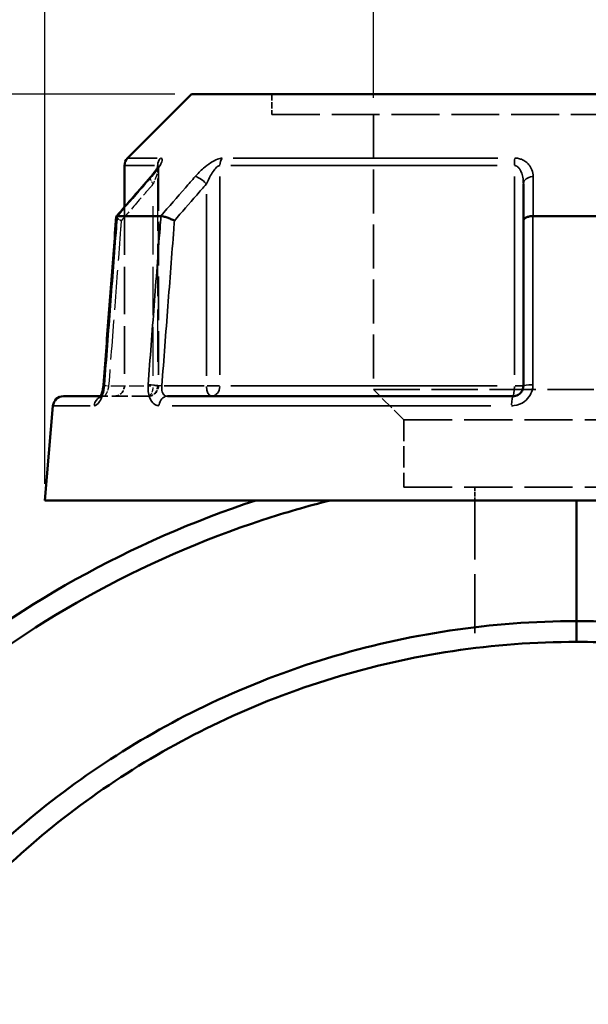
# Model space of a CAD drawing. Header units: millimetres. Extents: x 0 to 898, y 0 to 863.
# Tile 5 of 15: x 361 to 416, y 370 to 464. Entities that reach past the tile are written whole.
import ezdxf

# ---------------------------------------------------------------- set-up
doc = ezdxf.new("R2010")
doc.units = ezdxf.units.MM
doc.linetypes.add('DASHED', pattern=[0.2067, 0.1654, -0.0413])
for name, color, linetype, lineweight in [('Dimension (ANSI)', 7, 'Continuous', 25), ('Hidden (ANSI)', 7, 'DASHED', 35), ('Hidden Narrow (ANSI)', 7, 'DASHED', 25), ('Visible (ANSI)', 7, 'Continuous', 50), ('Visible Narrow (ANSI)', 7, 'Continuous', 35)]:
    doc.layers.add(name, color=color, linetype=linetype, lineweight=lineweight)
doc.styles.add('Note Text (ANSI)', font='tahoma.ttf')
doc.dimstyles.new('Default - mm (ANSI)', dxfattribs={"dimtxt": 3.048, "dimasz": 2.5, "dimexe": 3.175, "dimexo": 1.6002, "dimgap": 0.8, "dimtad": 0, "dimtoh": 1, "dimrnd": 1e-08, "dimzin": 4, "dimdsep": 46, "dimtxsty": 'Note Text (ANSI)', "dimcen": 0.09, "dimdle": 10, "dimclrd": 256, "dimclre": 256, "dimclrt": 256, "dimadec": 1, "dimazin": 1, "dimtfac": 1, "dimtofl": 0, "dimtmove": 0, "dimatfit": 3, "dimfxl": 1, "dimtolj": 1, "dimtzin": 4, "dimlwd": -1, "dimlwe": -1, "dimarcsym": 0})

# ---------------------------------------------------------------- blocks, each defined once
blk = doc.blocks.new('*D6')
at = {"layer": 'Defpoints', "color": 0, "transparency": 16777216}
for p in [(395.105, 496.827), (395.105, 455.109), (434.057, 455.109)]:
    blk.add_point(p, dxfattribs=at)
at = {"layer": 'Dimension (ANSI)', "transparency": 16777216}
for p, q in [((395.105, 456.709), (395.105, 500.002)), ((434.057, 456.709), (434.057, 500.002)), ((397.605, 496.827), (405.831, 496.827)), ((431.557, 496.827), (417.437, 496.827))]:
    blk.add_line(p, q, dxfattribs=at)
for points in [[(397.605, 497.244), (397.605, 496.41), (395.105, 496.827)], [(431.557, 497.244), (431.557, 496.41), (434.057, 496.827)]]:
    blk.add_solid(points, dxfattribs=at)
at = {"layer": 'Dimension (ANSI)', "transparency": 16777216, "insert": (406.631, 498.421), "char_height": 3.048, "attachment_point": 1, "style": 'Note Text (ANSI)'}
blk.add_mtext('\\A1;38.95', dxfattribs=at)
blk = doc.blocks.new('*D9')
at = {"layer": 'Defpoints', "color": 0, "transparency": 16777216}
for p in [(276.751, 457.058), (377.664, 457.058), (414.71, 222.06)]:
    blk.add_point(p, dxfattribs=at)
at = {"layer": 'Dimension (ANSI)', "transparency": 16777216}
for p, q in [((376.063, 457.058), (273.576, 457.058)), ((276.751, 454.558), (276.751, 356.519)), ((276.751, 224.56), (276.751, 342.6)), ((413.109, 222.06), (273.576, 222.06))]:
    blk.add_line(p, q, dxfattribs=at)
for points in [[(276.334, 454.558), (277.168, 454.558), (276.751, 457.058)], [(276.334, 224.56), (277.168, 224.56), (276.751, 222.06)]]:
    blk.add_solid(points, dxfattribs=at)
at = {"layer": 'Dimension (ANSI)', "transparency": 16777216, "insert": (275.164, 343.4), "char_height": 3.048, "attachment_point": 1, "rotation": 90, "style": 'Note Text (ANSI)'}
blk.add_mtext('\\A1;235.00', dxfattribs=at)
blk = doc.blocks.new('*D10')
at = {"layer": 'Defpoints', "color": 0, "transparency": 16777216}
for p in [(363.581, 512.073), (363.581, 418.073), (465.581, 418.073)]:
    blk.add_point(p, dxfattribs=at)
at = {"layer": 'Dimension (ANSI)', "transparency": 16777216}
for p, q in [((363.581, 419.674), (363.581, 515.248)), ((465.581, 419.674), (465.581, 515.248)), ((366.081, 512.073), (405.863, 512.073)), ((463.081, 512.073), (423.298, 512.073))]:
    blk.add_line(p, q, dxfattribs=at)
for points in [[(366.081, 512.49), (366.081, 511.657), (363.581, 512.073)], [(463.081, 512.49), (463.081, 511.657), (465.581, 512.073)]]:
    blk.add_solid(points, dxfattribs=at)
at = {"layer": 'Dimension (ANSI)', "transparency": 16777216, "insert": (406.663, 514.366), "char_height": 3.048, "attachment_point": 1, "style": 'Note Text (ANSI)'}
blk.add_mtext('\\A1;{\\fAIGDT|b0|i0;\\H3.0480;\\ln}\\fTahoma|b0|i0;\\H3.0480;102.00', dxfattribs=at)

msp = doc.modelspace()

# ---------------------------------------------------------------- linework, layer by layer
at = {"layer": 'Hidden (ANSI)', "ltscale": 3.71263}
msp.add_line((385.367, 457.058), (385.367, 455.109), dxfattribs=at)
at = {"layer": 'Hidden (ANSI)', "ltscale": 27.751116}
msp.add_line((385.367, 455.109), (443.795, 455.109), dxfattribs=at)
at = {"layer": 'Hidden (ANSI)', "ltscale": 25.534592}
msp.add_line((395.105, 455.109), (395.105, 428.719), dxfattribs=at)
at = {"layer": 'Hidden (ANSI)', "ltscale": 25.380066}
msp.add_line((374.487, 450.058), (374.487, 429.073), dxfattribs=at)
at = {"layer": 'Hidden (ANSI)', "ltscale": 27.651951}
msp.add_line((371.231, 446.22), (371.231, 429.073), dxfattribs=at)
at = {"layer": 'Hidden (ANSI)', "ltscale": 1.470216}
msp.add_line((368.949, 428.073), (369.243, 428.073), dxfattribs=at)
at = {"layer": 'Hidden (ANSI)', "ltscale": 9.334328}
msp.add_line((373.487, 428.073), (369.243, 428.073), dxfattribs=at)
at = {"layer": 'Hidden (ANSI)', "ltscale": 26.910172}
msp.add_line((395.105, 428.719), (434.057, 428.719), dxfattribs=at)
at = {"layer": 'Hidden (ANSI)', "ltscale": 7.869123}
msp.add_line((398.026, 425.798), (395.105, 428.719), dxfattribs=at)
at = {"layer": 'Hidden (ANSI)', "ltscale": 27.956678}
for p, q in [((398.026, 425.798), (431.135, 425.798)), ((398.026, 419.358), (431.135, 419.358))]:
    msp.add_line(p, q, dxfattribs=at)
at = {"layer": 'Hidden (ANSI)', "ltscale": 12.264908}
msp.add_line((398.026, 425.798), (398.026, 419.358), dxfattribs=at)
at = {"layer": 'Hidden (ANSI)', "ltscale": 2.447435}
msp.add_line((404.843, 419.358), (404.843, 418.073), dxfattribs=at)
at = {"layer": 'Hidden (ANSI)', "ltscale": 34.276466}
msp.add_line((404.843, 418.073), (404.843, 403.904), dxfattribs=at)
at = {"layer": 'Hidden (ANSI)', "ltscale": 2.991791}
for centre in [(370.231, 429.073), (373.487, 429.073)]:
    msp.add_arc(centre, 1, 270, 0, dxfattribs=at)
at = {"layer": 'Hidden (ANSI)', "ltscale": 10.167908}
msp.add_ellipse((10407.435, -11043.982), major_axis=(-355.219, 16216.756), ratio=0.871292, start_param=0.764219, end_param=0.764548, dxfattribs=at)
at = {"layer": 'Hidden (ANSI)', "ltscale": 4.578621}
msp.add_open_spline([(373.733, 449.098), (373.832, 449.212), (373.925, 449.325), (374.097, 449.543), (374.175, 449.648), (374.312, 449.845), (374.371, 449.937), (374.437, 450.053), (374.456, 450.088), (374.481, 450.139), (374.489, 450.158), (374.499, 450.181), (374.502, 450.188), (374.504, 450.195), (374.502, 450.191), (374.494, 450.152), (374.49, 450.128), (374.488, 450.08), (374.487, 450.069), (374.487, 450.058)], degree=3, knots=[0, 0, 0, 0, 0.0532636, 0.0532636, 0.1065273, 0.1065273, 0.1597909, 0.1597909, 0.1864227, 0.1864227, 0.2069394, 0.2069394, 0.2220218, 0.2220218, 0.2454412, 0.2454412, 0.2621344, 0.2621344, 0.2663181, 0.2663181, 0.2663181, 0.2663181], dxfattribs=at)
at = {"layer": 'Hidden (ANSI)', "ltscale": 0.735482}
msp.add_open_spline([(374.487, 450.058), (374.487, 450.101), (374.491, 450.13), (374.497, 450.172), (374.501, 450.183), (374.503, 450.191), (374.503, 450.192), (374.503, 450.192)], degree=3, knots=[0.07909903, 0.07909903, 0.07909903, 0.07909903, 0.09474523, 0.09474523, 0.11073774, 0.11073774, 0.11830044, 0.11830044, 0.11830044, 0.11830044], dxfattribs=at)
at = {"layer": 'Hidden (ANSI)', "ltscale": 2.089202}
msp.add_open_spline([(370.446, 445.304), (370.444, 445.281), (370.458, 445.252), (370.52, 445.177), (370.576, 445.129), (370.722, 445.026), (370.813, 444.971), (370.917, 444.915), (370.918, 444.914), (370.919, 444.913)], degree=3, knots=[-0.1095545, -0.1095545, -0.1095545, -0.1095545, -0.0780847, -0.0780847, -0.0392991, -0.0392991, 0, 0, 0.0004763, 0.0004763, 0.0004763, 0.0004763], dxfattribs=at)
at = {"layer": 'Hidden (ANSI)', "ltscale": 0.527502}
msp.add_open_spline([(369.186, 428.875), (369.194, 428.922), (369.2, 428.97), (369.21, 429.062), (369.214, 429.106), (369.218, 429.149)], degree=3, knots=[0.27967862, 0.27967862, 0.27967862, 0.27967862, 0.29808648, 0.29808648, 0.31481397, 0.31481397, 0.31481397, 0.31481397], dxfattribs=at)
at = {"layer": 'Hidden (ANSI)', "ltscale": 1.701024}
msp.add_open_spline([(368.87, 427.949), (368.87, 427.949), (368.87, 427.949), (368.87, 427.949), (368.879, 427.959), (368.926, 427.992), (368.964, 428.015), (369.078, 428.056), (369.157, 428.073), (369.243, 428.073)], degree=3, knots=[0.22729393, 0.22729393, 0.22729393, 0.22729393, 0.22772718, 0.22772718, 0.25682997, 0.25682997, 0.28516168, 0.28516168, 0.31481104, 0.31481104, 0.31481104, 0.31481104], dxfattribs=at)
at = {"layer": 'Hidden (ANSI)', "ltscale": 1.700917}
msp.add_open_spline([(369.243, 428.073), (369.139, 428.073), (369.048, 428.049), (368.934, 427.999), (368.902, 427.976), (368.874, 427.954), (368.87, 427.949), (368.87, 427.949)], degree=3, knots=[0, 0, 0, 0, 0.03548795, 0.03548795, 0.06659065, 0.06659065, 0.08751627, 0.08751627, 0.08751627, 0.08751627], dxfattribs=at)
at = {"layer": 'Hidden (ANSI)', "ltscale": 0.402963}
msp.add_open_spline([(368.9, 427.99), (368.901, 427.991), (368.902, 427.992), (368.916, 428.014), (368.932, 428.041), (368.949, 428.073)], degree=3, knots=[0.1229755, 0.1229755, 0.1229755, 0.1229755, 0.12462258, 0.12462258, 0.15044821, 0.15044821, 0.15044821, 0.15044821], dxfattribs=at)
at = {"layer": 'Hidden (ANSI)', "ltscale": 0.420625}
msp.add_open_spline([(369.106, 428.492), (369.119, 428.537), (369.13, 428.585), (369.146, 428.652), (369.15, 428.672), (369.154, 428.692)], degree=3, knots=[0.22725759, 0.22725759, 0.22725759, 0.22725759, 0.24742921, 0.24742921, 0.25543248, 0.25543248, 0.25543248, 0.25543248], dxfattribs=at)
at = {"layer": 'Hidden Narrow (ANSI)', "ltscale": 30.390652}
msp.add_line((374.414, 448.966), (374.414, 430.12), dxfattribs=at)
at = {"layer": 'Hidden Narrow (ANSI)', "ltscale": 28.110817}
msp.add_line((373.987, 430.042), (373.987, 447.473), dxfattribs=at)
at = {"layer": 'Hidden Narrow (ANSI)', "ltscale": 8.457208}
msp.add_line((369.928, 429.073), (373.774, 429.073), dxfattribs=at)
at = {"layer": 'Hidden Narrow (ANSI)', "ltscale": 1.795034}
msp.add_line((374.486, 429.073), (374.032, 429.073), dxfattribs=at)
at = {"layer": 'Hidden Narrow (ANSI)', "ltscale": 2.029475}
msp.add_ellipse((374.487, 448.442), major_axis=(-0.755, 0.656), ratio=0.354319, start_param=0.059198, end_param=1.124761, dxfattribs=at)
at = {"layer": 'Hidden Narrow (ANSI)', "ltscale": 1.797881}
msp.add_ellipse((370.215, 429.073), major_axis=(-0.997, 0.076), ratio=0.04373, start_param=0.052443, end_param=0.996415, dxfattribs=at)
at = {"layer": 'Hidden Narrow (ANSI)', "ltscale": 2.692601}
for ratio in [0.5, 0.926566]:
    msp.add_ellipse((373.487, 429.073), major_axis=(0, -1), ratio=ratio, start_param=0.07854, end_param=1.492257, dxfattribs=at)
at = {"layer": 'Hidden Narrow (ANSI)', "ltscale": 0.633739}
msp.add_ellipse((369.243, 427.073), major_axis=(0, 1), ratio=0.921327, start_param=0.018488, end_param=0.351264, dxfattribs=at)
at = {"layer": 'Hidden Narrow (ANSI)', "ltscale": 3.591758}
msp.add_open_spline([(374.48, 450.138), (374.483, 450.126), (374.485, 450.113), (374.491, 450.039), (374.484, 449.959), (374.453, 449.782), (374.431, 449.686), (374.362, 449.432), (374.309, 449.266), (374.172, 448.883), (374.084, 448.663), (373.987, 448.442)], degree=3, knots=[0.0537364, 0.0537364, 0.0537364, 0.0537364, 0.0672144, 0.0672144, 0.1229221, 0.1229221, 0.1744041, 0.1744041, 0.2513157, 0.2513157, 0.345416, 0.345416, 0.345416, 0.345416], dxfattribs=at)
at = {"layer": 'Hidden Narrow (ANSI)', "ltscale": 8.571431}
msp.add_open_spline([(373.987, 448.442), (373.677, 448.085), (373.367, 447.728), (373.056, 447.371), (372.344, 446.552), (371.632, 445.733), (370.919, 444.913)], degree=3, knots=[1.3637913, 1.3637913, 1.3637913, 1.3637913, 1.5154883, 1.5154883, 1.5154883, 1.8638144, 1.8638144, 1.8638144, 1.8638144], dxfattribs=at)
at = {"layer": 'Hidden Narrow (ANSI)', "ltscale": 23.077942}
msp.add_open_spline([(370.919, 444.913), (370.899, 444.648), (370.879, 444.383), (370.671, 441.645), (370.483, 439.171), (370.295, 436.698), (370.101, 434.157), (369.908, 431.615), (369.715, 429.073)], degree=3, knots=[0.665056, 0.665056, 0.665056, 0.665056, 0.744865, 0.744865, 1.489729, 1.489729, 1.489729, 2.255126, 2.255126, 2.255126, 2.255126], dxfattribs=at)
at = {"layer": 'Hidden Narrow (ANSI)', "ltscale": 2.712011}
msp.add_open_spline([(369.715, 429.073), (369.705, 429.007), (369.692, 428.941), (369.655, 428.772), (369.626, 428.672), (369.552, 428.459), (369.504, 428.354), (369.38, 428.144), (369.303, 428.073), (369.243, 428.073)], degree=3, knots=[0, 0, 0, 0, 0.0398263, 0.0398263, 0.1035483, 0.1035483, 0.1863869, 0.1863869, 0.314811, 0.314811, 0.314811, 0.314811], dxfattribs=at)
at = {"layer": 'Visible (ANSI)'}
for p, q in [((377.664, 457.058), (371.523, 450.918)), ((377.664, 457.058), (451.498, 457.058)), ((371.231, 450.211), (371.231, 446.22)), ((409.481, 448.442), (409.481, 444.913)), ((370.555, 445.363), (374.716, 445.363)), ((410.42, 445.363), (418.741, 445.363)), ((409.481, 444.913), (409.481, 429.073)), ((365.372, 428.073), (368.949, 428.073)), ((375.343, 428.073), (408.481, 428.073)), ((364.376, 427.161), (363.581, 418.073)), ((363.581, 418.073), (465.581, 418.073)), ((414.581, 418.073), (414.581, 406.487)), ((414.581, 406.487), (414.581, 418.073)), ((414.581, 404.498), (414.581, 406.487)), ((414.581, 406.487), (414.581, 404.498))]:
    msp.add_line(p, q, dxfattribs=at)
for centre, start, end in [((372.231, 450.211), 135, 180), ((365.372, 427.073), 90, 175)]:
    msp.add_arc(centre, 1, start, end, dxfattribs=at)
msp.add_ellipse((10572.79, -11234.12), major_axis=(359.055, -16485.108), ratio=0.871263, start_param=3.905923, end_param=3.906246, dxfattribs=at)
for points, knots in [([(374.503, 450.192), (374.503, 450.192), (374.502, 450.19), (374.496, 450.174), (374.488, 450.153), (374.455, 450.086), (374.426, 450.032), (374.34, 449.888), (374.277, 449.793), (374.134, 449.591), (374.052, 449.484), (373.891, 449.284), (373.814, 449.191), (373.733, 449.098)], [0.1183004, 0.1183004, 0.1183004, 0.1183004, 0.1298416, 0.1298416, 0.1559652, 0.1559652, 0.1953205, 0.1953205, 0.2485839, 0.2485839, 0.3018473, 0.3018473, 0.345416, 0.345416, 0.345416, 0.345416]), ([(370.446, 445.304), (370.364, 444.227), (370.282, 443.15), (370.118, 440.996), (370.037, 439.919), (369.873, 437.765), (369.791, 436.688), (369.627, 434.534), (369.545, 433.457), (369.381, 431.303), (369.3, 430.226), (369.218, 429.149)], [0.63343, 0.63343, 0.63343, 0.63343, 0.957769, 0.957769, 1.282109, 1.282109, 1.606448, 1.606448, 1.930787, 1.930787, 2.255126, 2.255126, 2.255126, 2.255126]), ([(370.544, 445.362), (370.492, 445.358), (370.46, 445.343), (370.448, 445.314), (370.446, 445.309), (370.446, 445.304)], [-0.15370835, -0.15370835, -0.15370835, -0.15370835, -0.11666606, -0.11666606, -0.10955446, -0.10955446, -0.10955446, -0.10955446]), ([(376.019, 444.913), (376.018, 444.914), (376.017, 444.915), (375.912, 444.971), (375.799, 445.026), (375.562, 445.129), (375.441, 445.177), (375.204, 445.26), (375.09, 445.294), (374.887, 445.343), (374.8, 445.358), (374.73, 445.362)], [-0.1538251, -0.1538251, -0.1538251, -0.1538251, -0.15335, -0.15335, -0.1141425, -0.1141425, -0.0754473, -0.0754473, -0.0369559, -0.0369559, 0, 0, 0, 0]), ([(410.395, 445.362), (410.272, 445.358), (410.153, 445.343), (409.93, 445.294), (409.829, 445.26), (409.66, 445.177), (409.594, 445.129), (409.504, 445.026), (409.481, 444.971), (409.481, 444.915), (409.481, 444.914), (409.481, 444.913)], [-0.1537082, -0.1537082, -0.1537082, -0.1537082, -0.116666, -0.116666, -0.0780848, -0.0780848, -0.039299, -0.039299, 0, 0, 0.0004764, 0.0004764, 0.0004764, 0.0004764]), ([(369.218, 429.149), (369.207, 429.012), (369.189, 428.874), (369.14, 428.615), (369.109, 428.493), (369.043, 428.285), (369.008, 428.196), (368.946, 428.064), (368.918, 428.016), (368.881, 427.962), (368.87, 427.949), (368.87, 427.949)], [0, 0, 0, 0, 0.0524687, 0.0524687, 0.1038572, 0.1038572, 0.1517375, 0.1517375, 0.1934363, 0.1934363, 0.2272939, 0.2272939, 0.2272939, 0.2272939]), ([(409.481, 429.073), (409.481, 429.008), (409.474, 428.942), (409.441, 428.774), (409.403, 428.674), (409.284, 428.463), (409.192, 428.357), (408.94, 428.168), (408.769, 428.1), (408.555, 428.076), (408.518, 428.073), (408.481, 428.073)], [0, 0, 0, 0, 0.0395748, 0.0395748, 0.1028944, 0.1028944, 0.1852099, 0.1852099, 0.2922201, 0.2922201, 0.3148111, 0.3148111, 0.3148111, 0.3148111]), ([(368.949, 428.073), (368.955, 428.085), (368.961, 428.097), (368.995, 428.168), (369.025, 428.24), (369.072, 428.375), (369.09, 428.432), (369.106, 428.492)], [0.15044821, 0.15044821, 0.15044821, 0.15044821, 0.15950627, 0.15950627, 0.20062077, 0.20062077, 0.22725759, 0.22725759, 0.22725759, 0.22725759]), ([(368.87, 427.949), (368.87, 427.949), (368.87, 427.95), (368.875, 427.955), (368.886, 427.968), (368.9, 427.99)], [0.08751627, 0.08751627, 0.08751627, 0.08751627, 0.09464308, 0.09464308, 0.1229755, 0.1229755, 0.1229755, 0.1229755]), ([(383.824, 418.073), (371.877, 414.147), (360.697, 407.906), (342.835, 392.845), (335.741, 384.523), (324.155, 365.266), (319.934, 354.175), (315.945, 332.958), (315.596, 322.945), (316.741, 313.108), (317.314, 308.189), (318.258, 303.315), (320.867, 293.764), (322.532, 289.089), (326.545, 280.041), (328.892, 275.67), (334.216, 267.33), (337.192, 263.361), (343.217, 256.475), (346.188, 253.489), (352.486, 247.921), (355.813, 245.339), (365.204, 238.97), (371.553, 235.606), (382.737, 231.159), (387.419, 229.691), (396.637, 227.539), (401.163, 226.81), (405.718, 226.398)], [0.316877, 0.316877, 0.316877, 0.316877, 0.699105, 0.699105, 1.027282, 1.027282, 1.382823, 1.382823, 1.684527, 1.684527, 1.684527, 1.83538, 1.83538, 1.986232, 1.986232, 2.137084, 2.137084, 2.287936, 2.287936, 2.416161, 2.416161, 2.544385, 2.544385, 2.762367, 2.762367, 2.911702, 2.911702, 3.051296, 3.051296, 3.051296, 3.051296]), ([(406.816, 228.3), (402.029, 228.686), (397.27, 229.431), (387.917, 231.62), (383.322, 233.064), (372.347, 237.438), (366.118, 240.746), (356.909, 247.008), (353.647, 249.547), (347.475, 255.02), (344.564, 257.955), (338.664, 264.721), (335.751, 268.62), (330.544, 276.811), (328.249, 281.103), (324.332, 289.984), (322.709, 294.573), (320.17, 303.942), (319.255, 308.722), (318.704, 313.544), (317.603, 323.189), (317.967, 333), (321.918, 353.773), (326.074, 364.624), (337.449, 383.45), (344.404, 391.58), (361.895, 406.286), (372.833, 412.375), (384.514, 416.206), (386.639, 416.903), (388.789, 417.526), (390.957, 418.073)], [-3.061038, -3.061038, -3.061038, -3.061038, -2.911702, -2.911702, -2.762367, -2.762367, -2.544385, -2.544385, -2.416161, -2.416161, -2.287936, -2.287936, -2.137084, -2.137084, -1.986232, -1.986232, -1.83538, -1.83538, -1.684527, -1.684527, -1.684527, -1.382823, -1.382823, -1.027282, -1.027282, -0.699105, -0.699105, -0.316877, -0.316877, -0.316877, -0.247346, -0.247346, -0.247346, -0.247346]), ([(414.581, 406.487), (410.518, 406.487), (406.456, 406.185), (398.472, 404.989), (394.549, 404.104), (386.875, 401.769), (383.124, 400.32), (372.858, 395.462), (366.643, 391.421), (355.763, 382.054), (351.041, 376.796), (344.722, 367.63), (342.639, 364.058), (339.033, 356.642), (337.51, 352.798), (335.059, 344.925), (334.132, 340.896), (332.892, 332.744), (332.581, 328.621), (332.581, 324.498), (332.581, 316.253), (333.834, 308.009), (339.31, 290.416), (344.165, 281.268), (356.272, 266.12), (363.246, 259.904), (379.672, 249.617), (389.305, 245.842), (404.332, 242.992), (409.456, 242.51), (414.581, 242.51)], [-3.141593, -3.141593, -3.141593, -3.141593, -2.992996, -2.992996, -2.846276, -2.846276, -2.699556, -2.699556, -2.430782, -2.430782, -2.174295, -2.174295, -2.023421, -2.023421, -1.872546, -1.872546, -1.721671, -1.721671, -1.570796, -1.570796, -1.570796, -1.269047, -1.269047, -0.896524, -0.896524, -0.55951, -0.55951, -0.187445, -0.187445, 0, 0, 0, 0]), ([(429.531, 243.884), (430.788, 244.117), (432.039, 244.38), (437.189, 245.586), (441.027, 246.788), (448.486, 249.739), (452.106, 251.489), (461.944, 257.168), (467.81, 261.701), (477.89, 271.923), (482.167, 277.546), (487.717, 287.193), (489.502, 290.921), (492.492, 298.603), (493.697, 302.557), (495.499, 310.601), (496.096, 314.691), (496.669, 322.914), (496.645, 327.048), (496.31, 331.155), (495.64, 339.371), (493.723, 347.484), (486.839, 364.573), (481.258, 373.296), (467.964, 387.41), (460.512, 393.039), (443.31, 401.96), (433.405, 404.943), (420.4, 406.332), (417.49, 406.487), (414.581, 406.487)], [-2.958276, -2.958276, -2.958276, -2.958276, -2.911507, -2.911507, -2.764789, -2.764789, -2.61807, -2.61807, -2.349236, -2.349236, -2.092824, -2.092824, -1.941993, -1.941993, -1.791163, -1.791163, -1.640332, -1.640332, -1.489501, -1.489501, -1.489501, -1.18784, -1.18784, -0.815349, -0.815349, -0.478433, -0.478433, -0.10643, -0.10643, 0, 0, 0, 0]), ([(414.581, 244.498), (409.596, 244.498), (404.611, 244.966), (389.989, 247.731), (380.613, 251.394), (364.61, 261.385), (357.809, 267.424), (345.985, 282.155), (341.231, 291.057), (335.847, 308.198), (334.603, 316.237), (334.581, 324.283), (334.57, 328.307), (334.863, 332.332), (336.052, 340.293), (336.948, 344.23), (339.321, 351.925), (340.799, 355.684), (344.305, 362.937), (346.332, 366.432), (352.487, 375.403), (357.092, 380.552), (367.713, 389.729), (373.784, 393.688), (383.818, 398.451), (387.485, 399.872), (394.989, 402.162), (398.825, 403.03), (406.634, 404.202), (410.607, 404.498), (414.581, 404.498)], [0, 0, 0, 0, 0.187445, 0.187445, 0.55951, 0.55951, 0.896524, 0.896524, 1.269047, 1.269047, 1.570796, 1.570796, 1.570796, 1.721671, 1.721671, 1.872546, 1.872546, 2.023421, 2.023421, 2.174295, 2.174295, 2.430782, 2.430782, 2.699556, 2.699556, 2.846276, 2.846276, 2.992996, 2.992996, 3.141593, 3.141593, 3.141593, 3.141593]), ([(414.581, 404.498), (417.426, 404.498), (420.272, 404.346), (432.992, 402.984), (442.678, 400.059), (459.489, 391.314), (466.767, 385.798), (479.734, 371.976), (485.168, 363.438), (491.85, 346.73), (493.702, 338.802), (494.334, 330.781), (494.649, 326.771), (494.662, 322.737), (494.082, 314.715), (493.489, 310.727), (491.711, 302.886), (490.526, 299.034), (487.592, 291.552), (485.843, 287.923), (480.413, 278.535), (476.235, 273.066), (466.399, 263.131), (460.681, 258.727), (451.099, 253.213), (447.573, 251.514), (440.312, 248.649), (436.577, 247.483), (431.69, 246.341), (430.597, 246.11), (429.5, 245.902)], [0, 0, 0, 0, 0.10643, 0.10643, 0.478433, 0.478433, 0.815349, 0.815349, 1.18784, 1.18784, 1.489501, 1.489501, 1.489501, 1.640332, 1.640332, 1.791163, 1.791163, 1.941993, 1.941993, 2.092824, 2.092824, 2.349236, 2.349236, 2.61807, 2.61807, 2.764789, 2.764789, 2.911507, 2.911507, 2.953496, 2.953496, 2.953496, 2.953496])]:
    msp.add_open_spline(points, degree=3, knots=knots, dxfattribs=at)
for points in [[(370.544, 445.362), (370.548, 445.363), (370.552, 445.363), (370.555, 445.363)], [(374.716, 445.363), (374.721, 445.363), (374.725, 445.363), (374.73, 445.362)], [(410.395, 445.362), (410.403, 445.363), (410.412, 445.363), (410.42, 445.363)], [(369.154, 428.692), (369.166, 428.751), (369.177, 428.813), (369.186, 428.875)]]:
    msp.add_open_spline(points, degree=3, dxfattribs=at)
at = {"layer": 'Visible Narrow (ANSI)'}
for p, q in [((371.531, 450.918), (374.381, 450.918)), ((381.653, 450.918), (407.019, 450.918)), ((374.107, 450.211), (371.239, 450.211)), ((374.414, 450.201), (374.414, 450.023)), ((406.967, 450.211), (381.429, 450.211)), ((380.376, 430.13), (380.376, 449.154)), ((408.618, 449.154), (408.618, 430.13)), ((379.087, 447.473), (379.087, 430.042)), ((378.874, 429.073), (375.028, 429.073)), ((380.33, 429.073), (379.151, 429.073)), ((381.429, 429.073), (406.967, 429.073)), ((409.478, 429.073), (408.689, 429.073)), ((367.945, 427.161), (364.386, 427.161)), ((406.373, 427.161), (375.79, 427.161))]:
    msp.add_line(p, q, dxfattribs=at)
for centre, major_axis, ratio, start_param, end_param in [((375.341, 450.211), (0, 1), 0.926566, 0.824668, 1.531526), ((381.165, 450.211), (0, -1), 0.789023, 3.966261, 4.673119), ((408.756, 450.211), (0, 1), 0.137542, 0.824668, 1.531526), ((374.487, 448.442), (-0.755, 0.656), 0.354319, 5.978161, 6.267131), ((378.587, 448.442), (-0.755, 0.656), 0.354319, 4.400804, 5.755338), ((410.481, 448.442), (-1, 0), 0.708638, 4.853399, 6.207933), ((370.215, 429.073), (-0.997, 0.076), 0.04373, 5.866569, 6.261258), ((374.315, 429.073), (0.997, -0.076), 0.04373, 1.123229, 2.46189), ((379.587, 429.073), (0, -1), 0.5, 4.790929, 6.204645), ((379.587, 429.073), (0, -1), 0.789023, 0.07854, 1.492257), ((408.481, 429.073), (0, -1), 0.137542, 0.07854, 1.492257), ((410.481, 429.073), (-1, 0), 0.08746, 4.870153, 6.208815), ((375.343, 427.073), (0, 1), 0.797365, 0.074176, 1.409353), ((408.481, 427.073), (0, 1), 0.123962, 0.074176, 1.409353), ((369.243, 427.073), (0, 1), 0.921327, 0.425441, 1.427841)]:
    msp.add_ellipse(centre, major_axis=major_axis, ratio=ratio, start_param=start_param, end_param=end_param, dxfattribs=at)
for points, knots in [([(373.845, 449.149), (374.037, 449.37), (374.213, 449.59), (374.486, 449.973), (374.592, 450.139), (374.729, 450.393), (374.772, 450.489), (374.831, 450.666), (374.844, 450.746), (374.825, 450.85), (374.804, 450.883), (374.746, 450.912), (374.718, 450.918), (374.685, 450.918)], [-0.345416, -0.345416, -0.345416, -0.345416, -0.2513157, -0.2513157, -0.1744041, -0.1744041, -0.1229221, -0.1229221, -0.0672144, -0.0672144, -0.0258517, -0.0258517, 0, 0, 0, 0]), ([(380.608, 450.918), (380.477, 450.918), (380.321, 450.883), (379.716, 450.653), (379.236, 450.316), (378.523, 449.699), (378.251, 449.425), (378.011, 449.149)], [-0.3454168, -0.3454168, -0.3454168, -0.3454168, -0.2827888, -0.2827888, -0.1173418, -0.1173418, 0, 0, 0, 0]), ([(410.415, 449.149), (410.415, 449.371), (410.377, 449.592), (410.232, 449.976), (410.14, 450.141), (409.932, 450.394), (409.835, 450.489), (409.599, 450.666), (409.456, 450.746), (409.177, 450.85), (409.049, 450.883), (408.831, 450.912), (408.745, 450.918), (408.658, 450.918)], [-0.3454158, -0.3454158, -0.3454158, -0.3454158, -0.2508172, -0.2508172, -0.1741557, -0.1741557, -0.1230504, -0.1230504, -0.0672144, -0.0672144, -0.0258517, -0.0258517, 0, 0, 0, 0]), ([(374.414, 450.211), (374.43, 450.211), (374.444, 450.205), (374.466, 450.181), (374.475, 450.163), (374.48, 450.138)], [0, 0, 0, 0, 0.02585168, 0.02585168, 0.05373644, 0.05373644, 0.05373644, 0.05373644]), ([(379.087, 448.442), (379.207, 448.718), (379.343, 448.992), (379.698, 449.609), (379.936, 449.946), (380.235, 450.176), (380.312, 450.211), (380.376, 450.211)], [0, 0, 0, 0, 0.1173418, 0.1173418, 0.2827888, 0.2827888, 0.3454168, 0.3454168, 0.3454168, 0.3454168]), ([(408.618, 450.211), (408.661, 450.211), (408.703, 450.205), (408.81, 450.175), (408.873, 450.143), (409.01, 450.039), (409.08, 449.959), (409.196, 449.782), (409.244, 449.687), (409.346, 449.434), (409.391, 449.269), (409.462, 448.885), (409.481, 448.664), (409.481, 448.442)], [0, 0, 0, 0, 0.0258517, 0.0258517, 0.0672144, 0.0672144, 0.1230504, 0.1230504, 0.1741557, 0.1741557, 0.2508172, 0.2508172, 0.3454158, 0.3454158, 0.3454158, 0.3454158]), ([(370.555, 445.363), (371.342, 446.268), (372.128, 447.173), (372.915, 448.079), (373.225, 448.435), (373.535, 448.792), (373.845, 449.149)], [-1.9002789, -1.9002789, -1.9002789, -1.9002789, -1.5154883, -1.5154883, -1.5154883, -1.3637913, -1.3637913, -1.3637913, -1.3637913]), ([(378.011, 449.149), (377.7, 448.792), (377.389, 448.435), (377.079, 448.078), (376.291, 447.173), (375.503, 446.268), (374.716, 445.363)], [-2.8539276, -2.8539276, -2.8539276, -2.8539276, -2.7022086, -2.7022086, -2.7022086, -2.31744, -2.31744, -2.31744, -2.31744]), ([(410.42, 445.363), (410.419, 446.268), (410.418, 447.173), (410.416, 448.079), (410.416, 448.435), (410.415, 448.792), (410.415, 449.149)], [-1.9002789, -1.9002789, -1.9002789, -1.9002789, -1.5154875, -1.5154875, -1.5154875, -1.3637913, -1.3637913, -1.3637913, -1.3637913]), ([(376.019, 444.913), (376.732, 445.733), (377.444, 446.552), (378.156, 447.371), (378.467, 447.728), (378.777, 448.085), (379.087, 448.442)], [2.3539045, 2.3539045, 2.3539045, 2.3539045, 2.7022086, 2.7022086, 2.7022086, 2.8539276, 2.8539276, 2.8539276, 2.8539276]), ([(369.313, 429.161), (369.507, 431.702), (369.7, 434.244), (369.893, 436.785), (370.081, 439.259), (370.269, 441.732), (370.486, 444.591), (370.515, 444.977), (370.544, 445.362)], [-2.255126, -2.255126, -2.255126, -2.255126, -1.489729, -1.489729, -1.489729, -0.744865, -0.744865, -0.628707, -0.628707, -0.628707, -0.628707]), ([(374.73, 445.362), (374.701, 444.977), (374.671, 444.591), (374.454, 441.732), (374.265, 439.259), (374.077, 436.785), (373.884, 434.244), (373.69, 431.702), (373.497, 429.161)], [-2.831034, -2.831034, -2.831034, -2.831034, -2.714877, -2.714877, -1.970012, -1.970012, -1.970012, -1.204615, -1.204615, -1.204615, -1.204615]), ([(410.397, 429.161), (410.397, 431.702), (410.397, 434.244), (410.396, 436.785), (410.396, 439.259), (410.395, 441.732), (410.395, 444.591), (410.395, 444.977), (410.395, 445.362)], [-2.255126, -2.255126, -2.255126, -2.255126, -1.489729, -1.489729, -1.489729, -0.744865, -0.744865, -0.628707, -0.628707, -0.628707, -0.628707]), ([(374.815, 429.073), (375.008, 431.615), (375.201, 434.157), (375.395, 436.698), (375.583, 439.171), (375.771, 441.645), (375.979, 444.383), (375.999, 444.648), (376.019, 444.913)], [1.204615, 1.204615, 1.204615, 1.204615, 1.970012, 1.970012, 1.970012, 2.714877, 2.714877, 2.794686, 2.794686, 2.794686, 2.794686]), ([(368.325, 427.161), (368.495, 427.161), (368.682, 427.301), (368.952, 427.721), (369.048, 427.933), (369.184, 428.357), (369.232, 428.558), (369.288, 428.896), (369.303, 429.028), (369.313, 429.161)], [-0.314811, -0.314811, -0.314811, -0.314811, -0.1863869, -0.1863869, -0.1035483, -0.1035483, -0.0398263, -0.0398263, 0, 0, 0, 0]), ([(373.497, 429.161), (373.489, 429.054), (373.486, 428.948), (373.495, 428.431), (373.582, 428.039), (373.854, 427.516), (374.012, 427.345), (374.304, 427.191), (374.425, 427.161), (374.549, 427.161)], [-0.3148135, -0.3148135, -0.3148135, -0.3148135, -0.282847, -0.282847, -0.1571372, -0.1571372, -0.0604374, -0.0604374, 0, 0, 0, 0]), ([(375.343, 428.073), (375.272, 428.073), (375.203, 428.089), (375.042, 428.166), (374.959, 428.251), (374.824, 428.513), (374.789, 428.709), (374.801, 428.967), (374.807, 429.02), (374.815, 429.073)], [0, 0, 0, 0, 0.0604374, 0.0604374, 0.1571372, 0.1571372, 0.282847, 0.282847, 0.3148135, 0.3148135, 0.3148135, 0.3148135]), ([(408.357, 427.161), (408.433, 427.161), (408.51, 427.165), (408.945, 427.213), (409.295, 427.349), (409.809, 427.729), (409.997, 427.939), (410.24, 428.362), (410.316, 428.562), (410.384, 428.898), (410.397, 429.029), (410.397, 429.161)], [-0.3148111, -0.3148111, -0.3148111, -0.3148111, -0.2922201, -0.2922201, -0.1852099, -0.1852099, -0.1028944, -0.1028944, -0.0395748, -0.0395748, 0, 0, 0, 0])]:
    msp.add_open_spline(points, degree=3, knots=knots, dxfattribs=at)

# ---------------------------------------------------------------- dimensions: what is measured, and where the dimension line sits
at = {"layer": 'Dimension (ANSI)'}
dim = msp.add_linear_dim(base=(363.581, 512.073), p1=(465.581, 418.073), p2=(363.581, 418.073), angle=180, text='{\\fAIGDT|b0|i0;\\H3.0480;\\ln}\\fTahoma|b0|i0;\\H3.0480;<>', dimstyle='Default - mm (ANSI)', override={"dimgap": 0.8, "dimtoh": 0, "dimdec": 2, "dimtol": 0, "dimlim": 0, "dimtp": 0, "dimtm": 0, "dimtdec": 2, "dimatfit": 1}, dxfattribs=at)
dim.commit()
dim.dimension.update_dxf_attribs({"geometry": '*D10', "text_midpoint": (414.581, 512.073), "dimtype": 160})
for base, p1, p2, angle, picture, middle in [((395.105, 496.827), (434.057, 455.109), (395.105, 455.109), 180, '*D6', (411.634, 496.827)), ((276.751, 457.058), (414.71, 222.06), (377.664, 457.058), 90, '*D9', (276.751, 349.559))]:
    dim = msp.add_linear_dim(base=base, p1=p1, p2=p2, angle=angle, dimstyle='Default - mm (ANSI)', override={"dimgap": 0.8, "dimtoh": 0, "dimdec": 2, "dimtol": 0, "dimlim": 0, "dimtp": 0, "dimtm": 0, "dimtdec": 2, "dimatfit": 1}, dxfattribs=at)
    dim.commit()
    dim.dimension.update_dxf_attribs({"geometry": picture, "text_midpoint": middle, "dimtype": 160})

doc.saveas('drawing.dxf')
